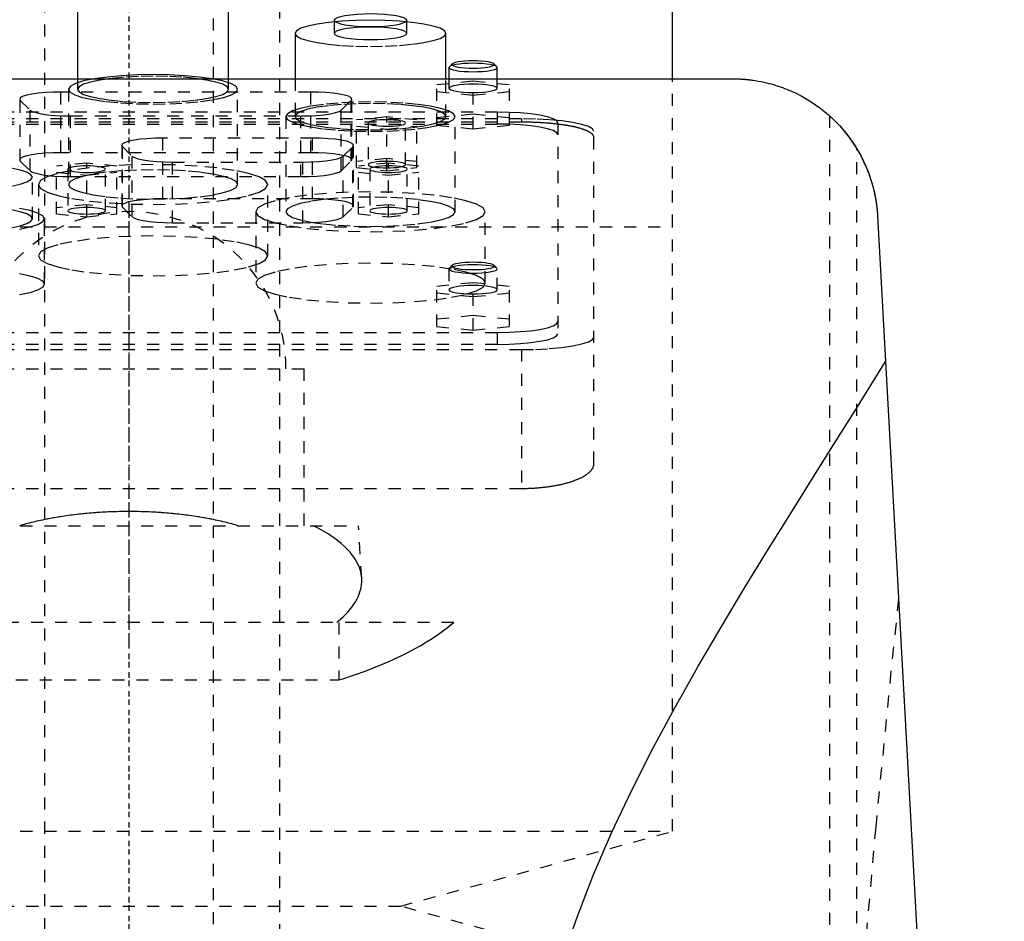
# Model space of a CAD drawing. Extents: x -120 to 120, y -1 to 900.
# Tile 7 of 8: x -9 to 72, y 702 to 776. Entities that reach past the tile are written whole.
import ezdxf

# ---------------------------------------------------------------- set-up
doc = ezdxf.new("R2010")
doc.units = 0
doc.linetypes.add('CENTER', pattern=[1.5, 0.45, -0.5, 0.05, -0.5])
doc.linetypes.add('DASHED', pattern=[2, 1, -1])
for name, color, linetype in [('AM_0', 7, 'CONTINUOUS'), ('AM_3', 7, 'DASHED'), ('AM_7', 7, 'CENTER')]:
    doc.layers.add(name, color=color, linetype=linetype)

msp = doc.modelspace()

# ---------------------------------------------------------------- linework, layer by layer
at = {"layer": 'AM_0', "color": 7, "linetype": 'CONTINUOUS'}
for p, q in [((45, 771.5), (45, 809.3)), ((-4.25, 777.519), (-4.25, 771.5)), ((8.25, 771.5), (8.25, 777.519)), ((17, 776.345), (17, 776.214)), ((23, 776.214), (23, 776.345)), ((13.75, 775.262), (13.75, 771.5)), ((26.25, 771.5), (26.25, 775.262)), ((26.531, 772.493), (26.5, 772.432)), ((26.5, 772.432), (26.5, 771.5)), ((26.777, 772.732), (26.531, 772.493)), ((30.469, 772.493), (30.223, 772.732)), ((30.5, 771.5), (30.5, 772.432)), ((-50, 771.5), (50, 771.5)), ((61.982, 760.16), (72.484, 569.6))]:
    msp.add_line(p, q, dxfattribs=at)
for points in [[(26.25, 775.262), (26.13, 775.474), (25.774, 775.677), (25.197, 775.865), (24.419, 776.03), (23.472, 776.165), (22.392, 776.265), (21.219, 776.327), (20, 776.347), (18.781, 776.327), (17.608, 776.265), (16.528, 776.165), (15.581, 776.03), (14.803, 775.865), (14.226, 775.677), (13.87, 775.474), (13.75, 775.262)], [(23, 776.345), (22.942, 776.447), (22.772, 776.545), (22.494, 776.635), (22.121, 776.714), (21.667, 776.779), (21.148, 776.827), (20.585, 776.856), (20, 776.866), (19.415, 776.856), (18.852, 776.827), (18.333, 776.779), (17.879, 776.714), (17.506, 776.635), (17.228, 776.545), (17.058, 776.447), (17, 776.345)], [(28.5, 772.982), (28.154, 772.976), (27.821, 772.959), (27.516, 772.93), (27.249, 772.891), (27.032, 772.844), (26.872, 772.79), (26.777, 772.732)], [(30.223, 772.732), (30.128, 772.79), (29.968, 772.844), (29.751, 772.891), (29.484, 772.93), (29.179, 772.959), (28.846, 772.976), (28.5, 772.982)], [(30.5, 772.432), (30.461, 772.5), (30.346, 772.566), (30.159, 772.626), (29.907, 772.679), (29.601, 772.722), (29.251, 772.754), (28.873, 772.773), (28.48, 772.779), (28.087, 772.772), (27.711, 772.751), (27.366, 772.718), (27.064, 772.674), (26.819, 772.62), (26.639, 772.559), (26.531, 772.493)], [(6.865, 771.5), (5.814, 771.645), (4.624, 771.752), (3.336, 771.819), (2, 771.841), (0.664, 771.819), (-0.624, 771.752), (-1.814, 771.645), (-2.865, 771.5)]]:
    msp.add_lwpolyline(points, dxfattribs=at)
for points in [[(50, 771.5, 0), (50.025, 771.5, 0), (50.075, 771.5, 0), (50.125, 771.499, 0), (50.15, 771.499, 0), (50.175, 771.499, 0), (50.225, 771.498, 0), (50.275, 771.497, 0), (50.324, 771.496, 0), (50.374, 771.494, 0), (50.424, 771.493, 0), (50.449, 771.492, 0), (50.473, 771.491, 0), (50.523, 771.489, 0), (50.572, 771.486, 0), (50.622, 771.484, 0), (50.671, 771.481, 0), (50.72, 771.478, 0), (50.744, 771.477, 0), (50.769, 771.475, 0), (50.817, 771.472, 0), (50.866, 771.469, 0), (50.89, 771.467, 0), (50.914, 771.465, 0), (50.962, 771.461, 0), (51.01, 771.457, 0), (51.034, 771.455, 0), (51.058, 771.453, 0), (51.106, 771.449, 0), (51.153, 771.444, 0), (51.2, 771.44, 0), (51.247, 771.435, 0), (51.293, 771.43, 0), (51.317, 771.428, 0), (51.34, 771.425, 0), (51.386, 771.42, 0), (51.432, 771.414, 0), (51.478, 771.409, 0), (51.523, 771.403, 0), (51.568, 771.397, 0), (51.59, 771.394, 0), (51.613, 771.391, 0), (51.657, 771.385, 0), (51.701, 771.379, 0), (51.854, 771.356, 0), (52.106, 771.314, 0), (52.346, 771.268, 0), (52.462, 771.245, 0), (52.573, 771.221, 0), (52.786, 771.172, 0), (52.99, 771.122, 0), (53.189, 771.069, 0), (53.383, 771.013, 0), (53.573, 770.956, 0), (53.666, 770.926, 0), (53.759, 770.896, 0), (53.942, 770.834, 0), (54.121, 770.77, 0), (54.209, 770.738, 0), (54.296, 770.705, 0), (54.469, 770.637, 0), (54.638, 770.568, 0), (54.721, 770.532, 0), (54.804, 770.497, 0), (54.967, 770.424, 0), (55.127, 770.35, 0), (55.663, 770.08, 0), (56.494, 769.591, 0), (57.217, 769.087, 0), (57.89, 768.541, 0), (58.525, 767.945, 0), (58.827, 767.629, 0), (59.119, 767.3, 0), (59.669, 766.607, 0), (60.172, 765.867, 0), (60.622, 765.083, 0), (61.016, 764.258, 0), (61.35, 763.396, 0), (61.493, 762.953, 0), (61.618, 762.502, 0), (61.818, 761.58, 0), (61.946, 760.638, 0), (61.982, 760.16, 0)], [(58, 768.444, 0), (58.002, 768.442, 0), (58.019, 768.427, 0), (58.053, 768.397, 0), (58.077, 768.375, 0), (58.105, 768.349, 0), (58.175, 768.284, 0), (58.263, 768.202, 0), (58.366, 768.103, 0), (58.485, 767.986, 0), (58.617, 767.852, 0), (58.687, 767.779, 0), (58.759, 767.702, 0), (58.91, 767.538, 0), (59.067, 767.36, 0), (59.237, 767.16, 0), (59.419, 766.935, 0), (59.609, 766.688, 0), (59.706, 766.557, 0), (59.802, 766.422, 0), (59.993, 766.143, 0), (60.178, 765.857, 0), (60.267, 765.713, 0)], [(60.267, 765.713, 0), (60.35, 765.572, 0), (60.511, 765.289, 0), (60.665, 765.001, 0), (60.738, 764.856, 0), (60.81, 764.709, 0), (60.948, 764.414, 0), (61.077, 764.115, 0), (61.199, 763.812, 0), (61.312, 763.506, 0), (61.416, 763.197, 0), (61.465, 763.042, 0), (61.512, 762.886, 0), (61.6, 762.572, 0), (61.679, 762.255, 0), (61.75, 761.937, 0), (61.812, 761.617, 0), (61.865, 761.295, 0), (61.888, 761.134, 0), (61.909, 760.972, 0), (61.945, 760.648, 0), (61.972, 760.323, 0), (61.982, 760.16, 0)], [(36.41, 700.014, 0), (37.036, 701.859, 0), (38.423, 705.5, 0), (39.965, 709.079, 0), (41.63, 712.599, 0), (43.392, 716.06, 0), (45.227, 719.464, 0), (46.165, 721.143, 0), (47.112, 722.808, 0), (49.027, 726.088, 0), (50.953, 729.298, 0), (52.872, 732.435, 0), (54.769, 735.491, 0), (56.627, 738.461, 0), (57.538, 739.912, 0), (58.435, 741.339, 0), (60.178, 744.119, 0), (61.845, 746.794, 0), (62.647, 748.09, 0)]]:
    msp.add_polyline3d(points, dxfattribs=at)
at = {"layer": 'AM_3', "color": 6, "linetype": 'DASHED'}
for p, q in [((-7, 874), (-7, 355.5)), ((7, 355.5), (7, 874)), ((12.5, 396.5), (12.5, 858.5)), ((17, 776.214), (17, 775.262)), ((23, 775.262), (23, 776.214)), ((-4.25, 771.5), (-4.25, 770.625)), ((8.25, 770.625), (8.25, 771.5)), ((13.75, 771.5), (13.75, 768.369)), ((25.5, 771.019), (28.5, 771.32)), ((26.25, 768.369), (26.25, 771.5)), ((26.5, 771.5), (26.5, 770.709)), ((28.5, 771.32), (31.5, 771.019)), ((28.5, 767.359), (28.5, 771.32)), ((30.5, 770.709), (30.5, 771.5)), ((45, 759.25), (45, 771.5)), ((-5, 770.625), (-5, 762.747)), ((9, 762.747), (9, 770.625)), ((25.5, 767.66), (25.5, 771.019)), ((31.5, 767.66), (31.5, 771.019)), ((-8.996, 764.689), (-8.996, 769.711)), ((-8.996, 769.711), (-8.185, 768.912)), ((-5.648, 765.382), (-5.648, 770.404)), ((15.048, 770.404), (-5.648, 770.404)), ((15.048, 765.382), (15.048, 770.404)), ((17.585, 768.912), (18.396, 769.711)), ((18.396, 764.689), (18.396, 769.711)), ((18.448, 764.791), (18.448, 769.814)), ((28.5, 770.117), (25.5, 770.417)), ((31.5, 770.417), (28.5, 770.117)), ((-8.185, 763.89), (-8.185, 768.912)), ((17.585, 763.89), (17.585, 768.912)), ((32.5, 768.182), (-32.5, 768.182)), ((30.5, 768.733), (-30.5, 768.733)), ((-4.837, 768.425), (14.237, 768.425)), ((-4.837, 763.402), (-4.837, 768.425)), ((13, 768.369), (13, 760.49)), ((14.237, 763.402), (14.237, 768.425)), ((21.35, 768.34), (18.85, 768.089)), ((18.85, 764.141), (18.85, 768.089)), ((21.35, 763.891), (21.35, 768.34)), ((23.85, 768.089), (21.35, 768.34)), ((23.85, 764.141), (23.85, 768.089)), ((28.5, 768.563), (25.5, 768.262)), ((27, 760.49), (27, 768.369)), ((31.5, 768.262), (28.5, 768.563)), ((30.5, 768.733), (30.5, 767.748)), ((32.5, 768.182), (32.5, 767.91)), ((58, 768.444), (58, 569.6)), ((32.5, 767.91), (-32.5, 767.91)), ((-30.5, 767.748), (30.5, 767.748)), ((18.85, 767.588), (21.35, 767.337)), ((19.8, 767.839), (19.8, 764.392)), ((21.35, 767.337), (23.85, 767.588)), ((22.9, 764.392), (22.9, 767.839)), ((25.5, 767.66), (28.5, 767.359)), ((28.5, 767.359), (31.5, 767.66)), ((35.5, 767.865), (35.5, 750.383)), ((2.802, 761.561), (2.802, 766.584)), ((15.198, 766.584), (2.802, 766.584)), ((15.198, 761.561), (15.198, 766.584)), ((38.5, 739.634), (38.5, 767.14)), ((-0.598, 765.994), (-0.598, 760.971)), ((-0.546, 760.868), (-0.546, 765.891)), ((-0.546, 765.891), (0.265, 765.092)), ((17.735, 765.092), (18.546, 765.891)), ((18.546, 760.868), (18.546, 765.891)), ((18.598, 760.971), (18.598, 765.994)), ((60.267, 569.6), (60.267, 765.713)), ((15.048, 765.382), (-5.648, 765.382)), ((0.265, 760.07), (0.265, 765.092)), ((17.735, 760.07), (17.735, 765.092)), ((21.35, 764.893), (18.85, 764.642)), ((23.85, 764.642), (21.35, 764.893)), ((-8.996, 764.689), (-8.185, 763.89)), ((-3.5, 764.52), (-6, 764.269)), ((-6, 760.321), (-6, 764.269)), ((-5.05, 764.018), (-5.05, 760.572)), ((-3.5, 760.07), (-3.5, 764.52)), ((-1, 764.269), (-3.5, 764.52)), ((-1.95, 760.572), (-1.95, 764.018)), ((-1, 760.321), (-1, 764.269)), ((3.613, 764.604), (14.387, 764.604)), ((3.613, 759.582), (3.613, 764.604)), ((14.387, 759.582), (14.387, 764.604)), ((17.585, 763.89), (18.396, 764.689)), ((18.85, 764.141), (21.35, 763.891)), ((21.5, 764.52), (19, 764.269)), ((19, 760.321), (19, 764.269)), ((19.95, 764.018), (19.95, 760.572)), ((21.35, 763.891), (23.85, 764.141)), ((21.5, 760.07), (21.5, 764.52)), ((24, 764.269), (21.5, 764.52)), ((23.05, 760.572), (23.05, 764.018)), ((24, 760.321), (24, 764.269)), ((-8, 759.91), (-8, 763.357)), ((-6, 763.768), (-3.5, 763.517)), ((-4.837, 763.402), (14.237, 763.402)), ((-3.5, 763.517), (-1, 763.768)), ((19, 763.768), (21.5, 763.517)), ((21.5, 763.517), (24, 763.768)), ((-7.5, 762.747), (-7.5, 756.838)), ((11.5, 756.838), (11.5, 762.747)), ((15.198, 761.561), (2.802, 761.561)), ((-3.5, 761.073), (-6, 760.822)), ((-1, 760.822), (-3.5, 761.073)), ((-0.546, 760.868), (0.265, 760.07)), ((17.735, 760.07), (18.546, 760.868)), ((21.5, 761.073), (19, 760.822)), ((24, 760.822), (21.5, 761.073)), ((-7, 754.494), (-7, 759.91)), ((-6, 760.321), (-3.5, 760.07)), ((-3.5, 760.07), (-1, 760.321)), ((10.5, 760.49), (10.5, 754.581)), ((19, 760.321), (21.5, 760.07)), ((21.5, 760.07), (24, 760.321)), ((29.5, 754.581), (29.5, 760.49)), ((-45, 759.25), (45, 759.25)), ((-45, 759.25), (0, 759.25)), ((3.613, 759.582), (14.387, 759.582)), ((45, 709.2), (45, 759.25)), ((26.531, 755.817), (26.506, 755.783)), ((26.777, 756.056), (26.531, 755.817)), ((30.469, 755.817), (30.223, 756.056)), ((26.5, 755.756), (26.5, 754.032)), ((30.5, 754.032), (30.5, 755.756)), ((25.5, 754.342), (28.5, 754.643)), ((25.5, 750.99), (25.5, 754.342)), ((28.5, 754.643), (31.5, 754.342)), ((28.5, 750.689), (28.5, 754.643)), ((31.5, 750.99), (31.5, 754.342)), ((28.5, 753.44), (25.5, 753.741)), ((31.5, 753.741), (28.5, 753.44)), ((28.5, 751.892), (25.5, 751.591)), ((31.5, 751.591), (28.5, 751.892)), ((25.5, 750.99), (28.5, 750.689)), ((28.5, 750.689), (31.5, 750.99)), ((-30.5, 750.5), (30.5, 750.5)), ((30.5, 750.5), (30.5, 749.515)), ((30.5, 749.515), (-30.5, 749.515)), ((-32.5, 749.081), (32.5, 749.081)), ((32.5, 749.081), (32.5, 737.586)), ((-14.5, 747.5), (14.5, 747.5)), ((14.5, 734.5), (14.5, 747.5)), ((-32.5, 737.586), (32.5, 737.586)), ((-19, 734.5), (19, 734.5)), ((19.272, 730.154), (19, 734.5)), ((26.891, 726.5), (-26.891, 726.5)), ((17.375, 726.5), (17.375, 721.733)), ((-17.375, 721.733), (17.375, 721.733)), ((-45, 709.2), (45, 709.2)), ((22.5, 703), (45, 709.2)), ((-22.5, 703), (22.5, 703)), ((45, 696.8), (22.5, 703))]:
    msp.add_line(p, q, dxfattribs=at)
for points in [[(17, 776.345), (17.058, 776.244), (17.228, 776.146), (17.506, 776.056), (17.879, 775.977), (18.333, 775.912), (18.852, 775.864), (19.415, 775.835), (20, 775.825), (20.585, 775.835), (21.148, 775.864), (21.667, 775.912), (22.121, 775.977), (22.494, 776.056), (22.772, 776.146), (22.942, 776.244), (23, 776.345)], [(13.75, 775.262), (13.87, 775.05), (14.226, 774.847), (14.803, 774.659), (15.581, 774.495), (16.528, 774.36), (17.608, 774.259), (18.781, 774.198), (20, 774.177), (21.219, 774.198), (22.392, 774.259), (23.472, 774.36), (24.419, 774.495), (25.197, 774.659), (25.774, 774.847), (26.13, 775.05), (26.25, 775.262)], [(26.5, 772.432), (26.538, 772.364), (26.652, 772.299), (26.837, 772.239), (27.086, 772.187), (27.389, 772.143), (27.735, 772.111), (28.11, 772.092), (28.5, 772.085), (28.89, 772.092), (29.265, 772.111), (29.611, 772.143), (29.914, 772.187), (30.163, 772.239), (30.348, 772.299), (30.462, 772.364), (30.5, 772.432)], [(26.777, 772.732), (26.75, 772.673), (26.789, 772.615), (26.892, 772.559), (27.055, 772.507), (27.273, 772.462), (27.537, 772.425), (27.837, 772.397), (28.162, 772.38), (28.5, 772.375), (28.838, 772.38), (29.163, 772.397), (29.463, 772.425), (29.727, 772.462), (29.945, 772.507), (30.108, 772.559), (30.211, 772.615), (30.25, 772.673), (30.223, 772.732)], [(-2.865, 771.5), (-3.759, 771.316), (-4.429, 771.107), (-4.848, 770.878), (-5, 770.639), (-4.879, 770.4), (-4.49, 770.17), (-3.848, 769.957), (-2.978, 769.771), (-1.914, 769.618), (-0.697, 769.504), (0.625, 769.434), (2, 769.41), (3.375, 769.434), (4.697, 769.504), (5.914, 769.618), (6.978, 769.771), (7.848, 769.957), (8.49, 770.17), (8.879, 770.4), (9, 770.639), (8.848, 770.878), (8.429, 771.107), (7.759, 771.316), (6.865, 771.5)], [(28.5, 771.056), (28.11, 771.049), (27.735, 771.03), (27.389, 770.998), (27.086, 770.954), (26.837, 770.902), (26.652, 770.842), (26.538, 770.777), (26.5, 770.709), (26.538, 770.641), (26.652, 770.576), (26.837, 770.516), (27.086, 770.463), (27.389, 770.42), (27.735, 770.388), (28.11, 770.368), (28.5, 770.362), (28.89, 770.368), (29.265, 770.388), (29.611, 770.42), (29.914, 770.463), (30.163, 770.516), (30.348, 770.576), (30.462, 770.641), (30.5, 770.709)], [(30.5, 770.709), (30.462, 770.777), (30.348, 770.842), (30.163, 770.902), (29.914, 770.954), (29.611, 770.998), (29.265, 771.03), (28.89, 771.049), (28.5, 771.056)], [(-5.648, 770.404), (-6.303, 770.393), (-6.934, 770.36), (-7.516, 770.307), (-8.029, 770.235), (-8.452, 770.148), (-8.77, 770.048), (-8.971, 769.939), (-9.047, 769.825), (-8.996, 769.711)], [(18.396, 769.711), (18.447, 769.825), (18.371, 769.939), (18.17, 770.048), (17.852, 770.148), (17.429, 770.235), (16.916, 770.307), (16.334, 770.36), (15.703, 770.393), (15.048, 770.404)], [(-8.185, 768.912), (-8.002, 768.799), (-7.693, 768.695), (-7.271, 768.603), (-6.752, 768.527), (-6.158, 768.471), (-5.511, 768.436), (-4.837, 768.425)], [(14.237, 768.425), (14.911, 768.436), (15.558, 768.471), (16.152, 768.527), (16.671, 768.603), (17.093, 768.695), (17.402, 768.799), (17.585, 768.912)], [(19.889, 767.749), (20.019, 767.701), (20.201, 767.658), (20.429, 767.622), (20.692, 767.595), (20.981, 767.577), (21.285, 767.57), (21.591, 767.573), (21.887, 767.586), (22.163, 767.61), (22.407, 767.642), (22.609, 767.682), (22.763, 767.728), (22.861, 767.778), (22.899, 767.831), (22.878, 767.884), (22.796, 767.936), (22.658, 767.983), (22.469, 768.025), (22.236, 768.06), (21.968, 768.086), (21.676, 768.102), (21.372, 768.108), (21.066, 768.103), (20.772, 768.088), (20.5, 768.064), (20.262, 768.03), (20.066, 767.989), (19.92, 767.943), (19.83, 767.892), (19.8, 767.839)], [(35.5, 767.865), (35.404, 768.034), (35.119, 768.197), (34.657, 768.347), (34.036, 768.479), (33.278, 768.587), (32.413, 768.667), (31.475, 768.716), (30.5, 768.733)], [(38.5, 767.14), (38.385, 767.344), (38.043, 767.539), (37.489, 767.719), (36.743, 767.877), (35.833, 768.007), (34.796, 768.103), (33.671, 768.162), (32.5, 768.182)], [(19.8, 767.839), (19.822, 767.793), (19.889, 767.749)], [(35.5, 766.88), (35.404, 767.049), (35.119, 767.212), (34.657, 767.362), (34.036, 767.494), (33.278, 767.602), (32.413, 767.682), (31.475, 767.732), (30.5, 767.748)], [(2.802, 766.584), (2.147, 766.573), (1.516, 766.54), (0.934, 766.487), (0.421, 766.415), (-0.002, 766.327), (-0.32, 766.227), (-0.521, 766.118), (-0.597, 766.005), (-0.546, 765.891)], [(18.546, 765.891), (18.597, 766.005), (18.521, 766.118), (18.32, 766.227), (18.002, 766.327), (17.579, 766.415), (17.066, 766.487), (16.484, 766.54), (15.853, 766.573), (15.198, 766.584)], [(-5.648, 765.382), (-6.303, 765.371), (-6.934, 765.338), (-7.516, 765.285), (-8.029, 765.213), (-8.452, 765.125), (-8.77, 765.025), (-8.971, 764.916), (-9.047, 764.803), (-8.996, 764.689)], [(0.265, 765.092), (0.448, 764.979), (0.757, 764.874), (1.179, 764.782), (1.698, 764.707), (2.292, 764.651), (2.939, 764.616), (3.613, 764.604)], [(14.387, 764.604), (15.061, 764.616), (15.708, 764.651), (16.302, 764.707), (16.821, 764.782), (17.243, 764.874), (17.552, 764.979), (17.735, 765.092)], [(18.396, 764.689), (18.447, 764.803), (18.371, 764.916), (18.17, 765.025), (17.852, 765.125), (17.429, 765.213), (16.916, 765.285), (16.334, 765.338), (15.703, 765.371), (15.048, 765.382)], [(-9.757, 762.62), (-9.011, 762.778), (-8.457, 762.958), (-8.115, 763.154), (-8, 763.357), (-8.115, 763.56), (-8.457, 763.756), (-9.011, 763.936), (-9.757, 764.094)], [(-8.185, 763.89), (-8.002, 763.777), (-7.693, 763.672), (-7.271, 763.58), (-6.752, 763.505), (-6.158, 763.448), (-5.511, 763.414), (-4.837, 763.402)], [(14.237, 763.402), (14.911, 763.414), (15.558, 763.448), (16.152, 763.505), (16.671, 763.58), (17.093, 763.672), (17.402, 763.777), (17.585, 763.89)], [(2.802, 761.561), (2.147, 761.55), (1.516, 761.518), (0.934, 761.464), (0.421, 761.392), (-0.002, 761.305), (-0.32, 761.205), (-0.521, 761.096), (-0.597, 760.982), (-0.546, 760.868)], [(18.546, 760.868), (18.597, 760.982), (18.521, 761.096), (18.32, 761.205), (18.002, 761.305), (17.579, 761.392), (17.066, 761.464), (16.484, 761.518), (15.853, 761.55), (15.198, 761.561)], [(-9.05, 759.051), (-8.18, 759.235), (-7.533, 759.445), (-7.135, 759.673), (-7, 759.91), (-7.135, 760.147), (-7.533, 760.375), (-8.18, 760.586), (-9.05, 760.77)], [(-9.757, 759.173), (-9.011, 759.331), (-8.457, 759.511), (-8.115, 759.707), (-8, 759.91), (-8.115, 760.113), (-8.457, 760.309), (-9.011, 760.489), (-9.757, 760.647)], [(0.265, 760.07), (0.448, 759.957), (0.757, 759.852), (1.179, 759.76), (1.698, 759.684), (2.292, 759.628), (2.939, 759.594), (3.613, 759.582)], [(14.387, 759.582), (15.061, 759.594), (15.708, 759.628), (16.302, 759.684), (16.821, 759.76), (17.243, 759.852), (17.552, 759.957), (17.735, 760.07)], [(30.5, 755.756), (30.461, 755.824), (30.346, 755.889), (30.159, 755.95), (29.907, 756.003), (29.601, 756.046), (29.251, 756.078), (28.873, 756.097), (28.48, 756.103), (28.087, 756.096), (27.711, 756.075), (27.366, 756.042), (27.064, 755.998), (26.819, 755.944), (26.639, 755.883), (26.531, 755.817)], [(-9.05, 753.634), (-8.18, 753.819), (-7.533, 754.029), (-7.135, 754.257), (-7, 754.494), (-7.135, 754.731), (-7.533, 754.959), (-8.18, 755.169), (-9.05, 755.353)], [(26.506, 755.783), (26.515, 755.713), (26.605, 755.645), (26.771, 755.581), (27.006, 755.525), (27.302, 755.478), (27.646, 755.442), (28.025, 755.418), (28.423, 755.409), (28.824, 755.413), (29.211, 755.431), (29.571, 755.462), (29.887, 755.505), (30.147, 755.559), (30.34, 755.62), (30.46, 755.686), (30.5, 755.756)], [(28.5, 754.38), (28.11, 754.373), (27.735, 754.353), (27.389, 754.321), (27.086, 754.278), (26.837, 754.225), (26.652, 754.165), (26.538, 754.1), (26.5, 754.032), (26.538, 753.965), (26.652, 753.899), (26.837, 753.839), (27.086, 753.787), (27.389, 753.744), (27.735, 753.711), (28.11, 753.692), (28.5, 753.685), (28.89, 753.692), (29.265, 753.711), (29.611, 753.744), (29.914, 753.787), (30.163, 753.839), (30.348, 753.899), (30.462, 753.965), (30.5, 754.032)], [(30.5, 754.032), (30.462, 754.1), (30.348, 754.165), (30.163, 754.225), (29.914, 754.278), (29.611, 754.321), (29.265, 754.353), (28.89, 754.373), (28.5, 754.38)], [(30.5, 750.5), (31.475, 750.517), (32.413, 750.566), (33.278, 750.646), (34.036, 750.754), (34.657, 750.886), (35.119, 751.036), (35.404, 751.199), (35.5, 751.368)], [(30.5, 749.515), (31.475, 749.532), (32.413, 749.581), (33.278, 749.662), (34.036, 749.769), (34.657, 749.901), (35.119, 750.051), (35.404, 750.214), (35.5, 750.383)], [(32.5, 749.081), (33.671, 749.101), (34.796, 749.16), (35.833, 749.257), (36.743, 749.386), (37.489, 749.544), (38.043, 749.724), (38.385, 749.92), (38.5, 750.123)]]:
    msp.add_lwpolyline(points, dxfattribs=at)
for points in [[(17, 775.262), (17.058, 775.161), (17.228, 775.063), (17.506, 774.973), (17.879, 774.894), (18.333, 774.829), (18.852, 774.781), (19.415, 774.751), (20, 774.741), (20.585, 774.751), (21.148, 774.781), (21.667, 774.829), (22.121, 774.894), (22.494, 774.973), (22.772, 775.063), (22.942, 775.161), (23, 775.262), (22.942, 775.364), (22.772, 775.462), (22.494, 775.552), (22.121, 775.631), (21.667, 775.695), (21.148, 775.743), (20.585, 775.773), (20, 775.783), (19.415, 775.773), (18.852, 775.743), (18.333, 775.695), (17.879, 775.631), (17.506, 775.552), (17.228, 775.462), (17.058, 775.364)], [(-4.25, 770.625), (-4.13, 770.414), (-3.774, 770.21), (-3.197, 770.023), (-2.419, 769.858), (-1.472, 769.723), (-0.392, 769.623), (0.781, 769.561), (2, 769.54), (3.219, 769.561), (4.392, 769.623), (5.472, 769.723), (6.419, 769.858), (7.197, 770.023), (7.774, 770.21), (8.13, 770.414), (8.25, 770.625), (8.13, 770.837), (7.774, 771.041), (7.197, 771.228), (6.419, 771.393), (5.472, 771.528), (4.392, 771.628), (3.219, 771.69), (2, 771.711), (0.781, 771.69), (-0.392, 771.628), (-1.472, 771.528), (-2.419, 771.393), (-3.197, 771.228), (-3.774, 771.041), (-4.13, 770.837)], [(13, 768.369), (13.135, 768.131), (13.533, 767.903), (14.18, 767.693), (15.05, 767.509), (16.111, 767.358), (17.321, 767.245), (18.634, 767.176), (20, 767.153), (21.366, 767.176), (22.679, 767.245), (23.889, 767.358), (24.95, 767.509), (25.82, 767.693), (26.467, 767.903), (26.865, 768.131), (27, 768.369), (26.865, 768.606), (26.467, 768.834), (25.82, 769.044), (24.95, 769.228), (23.889, 769.379), (22.679, 769.492), (21.366, 769.561), (20, 769.584), (18.634, 769.561), (17.321, 769.492), (16.111, 769.379), (15.05, 769.228), (14.18, 769.044), (13.533, 768.834), (13.135, 768.606)], [(13.75, 768.369), (13.87, 768.157), (14.226, 767.953), (14.803, 767.766), (15.581, 767.601), (16.528, 767.466), (17.608, 767.366), (18.781, 767.304), (20, 767.283), (21.219, 767.304), (22.392, 767.366), (23.472, 767.466), (24.419, 767.601), (25.197, 767.766), (25.774, 767.953), (26.13, 768.157), (26.25, 768.369), (26.13, 768.58), (25.774, 768.784), (25.197, 768.971), (24.419, 769.136), (23.472, 769.271), (22.392, 769.371), (21.219, 769.433), (20, 769.454), (18.781, 769.433), (17.608, 769.371), (16.528, 769.271), (15.581, 769.136), (14.803, 768.971), (14.226, 768.784), (13.87, 768.58)], [(-7.5, 762.747), (-7.317, 762.425), (-6.777, 762.116), (-5.899, 761.831), (-4.718, 761.581), (-3.278, 761.375), (-1.635, 761.223), (0.147, 761.129), (2, 761.097), (3.853, 761.129), (5.635, 761.223), (7.278, 761.375), (8.718, 761.581), (9.899, 761.831), (10.777, 762.116), (11.317, 762.425), (11.5, 762.747), (11.317, 763.069), (10.777, 763.378), (9.899, 763.664), (8.718, 763.914), (7.278, 764.119), (5.635, 764.271), (3.853, 764.365), (2, 764.397), (0.147, 764.365), (-1.635, 764.271), (-3.278, 764.119), (-4.718, 763.914), (-5.899, 763.664), (-6.777, 763.378), (-7.317, 763.069)], [(-1.95, 764.018), (-1.98, 764.071), (-2.068, 764.121), (-2.211, 764.168), (-2.404, 764.209), (-2.639, 764.242), (-2.907, 764.267), (-3.198, 764.282), (-3.5, 764.288), (-3.802, 764.282), (-4.093, 764.267), (-4.361, 764.242), (-4.596, 764.209), (-4.789, 764.168), (-4.932, 764.121), (-5.02, 764.071), (-5.05, 764.018), (-5.02, 763.966), (-4.932, 763.915), (-4.789, 763.869), (-4.596, 763.828), (-4.361, 763.795), (-4.093, 763.77), (-3.802, 763.754), (-3.5, 763.749), (-3.198, 763.754), (-2.907, 763.77), (-2.639, 763.795), (-2.404, 763.828), (-2.211, 763.869), (-2.068, 763.915), (-1.98, 763.966)], [(-5, 762.747), (-4.865, 762.51), (-4.467, 762.282), (-3.82, 762.072), (-2.95, 761.888), (-1.889, 761.736), (-0.679, 761.624), (0.634, 761.555), (2, 761.531), (3.366, 761.555), (4.679, 761.624), (5.889, 761.736), (6.95, 761.888), (7.82, 762.072), (8.467, 762.282), (8.865, 762.51), (9, 762.747), (8.865, 762.984), (8.467, 763.212), (7.82, 763.422), (6.95, 763.607), (5.889, 763.758), (4.679, 763.87), (3.366, 763.939), (2, 763.963), (0.634, 763.939), (-0.679, 763.87), (-1.889, 763.758), (-2.95, 763.607), (-3.82, 763.422), (-4.467, 763.212), (-4.865, 762.984)], [(22.9, 764.392), (22.87, 764.444), (22.782, 764.495), (22.639, 764.541), (22.446, 764.582), (22.211, 764.616), (21.943, 764.641), (21.652, 764.656), (21.35, 764.661), (21.048, 764.656), (20.757, 764.641), (20.489, 764.616), (20.254, 764.582), (20.061, 764.541), (19.918, 764.495), (19.83, 764.444), (19.8, 764.392), (19.83, 764.339), (19.918, 764.289), (20.061, 764.242), (20.254, 764.202), (20.489, 764.168), (20.757, 764.143), (21.048, 764.128), (21.35, 764.123), (21.652, 764.128), (21.943, 764.143), (22.211, 764.168), (22.446, 764.202), (22.639, 764.242), (22.782, 764.289), (22.87, 764.339)], [(23.05, 764.018), (23.02, 764.071), (22.932, 764.121), (22.789, 764.168), (22.596, 764.209), (22.361, 764.242), (22.093, 764.267), (21.802, 764.282), (21.5, 764.288), (21.198, 764.282), (20.907, 764.267), (20.639, 764.242), (20.404, 764.209), (20.211, 764.168), (20.068, 764.121), (19.98, 764.071), (19.95, 764.018), (19.98, 763.966), (20.068, 763.915), (20.211, 763.869), (20.404, 763.828), (20.639, 763.795), (20.907, 763.77), (21.198, 763.754), (21.5, 763.749), (21.802, 763.754), (22.093, 763.77), (22.361, 763.795), (22.596, 763.828), (22.789, 763.869), (22.932, 763.915), (23.02, 763.966)], [(10.5, 760.49), (10.683, 760.168), (11.223, 759.859), (12.101, 759.574), (13.282, 759.324), (14.722, 759.118), (16.365, 758.966), (18.147, 758.872), (20, 758.84), (21.853, 758.872), (23.635, 758.966), (25.278, 759.118), (26.718, 759.324), (27.899, 759.574), (28.777, 759.859), (29.317, 760.168), (29.5, 760.49), (29.317, 760.812), (28.777, 761.121), (27.899, 761.407), (26.718, 761.657), (25.278, 761.862), (23.635, 762.014), (21.853, 762.108), (20, 762.14), (18.147, 762.108), (16.365, 762.014), (14.722, 761.862), (13.282, 761.657), (12.101, 761.407), (11.223, 761.121), (10.683, 760.812)], [(13, 760.49), (13.135, 760.253), (13.533, 760.025), (14.18, 759.815), (15.05, 759.631), (16.111, 759.479), (17.321, 759.367), (18.634, 759.298), (20, 759.275), (21.366, 759.298), (22.679, 759.367), (23.889, 759.479), (24.95, 759.631), (25.82, 759.815), (26.467, 760.025), (26.865, 760.253), (27, 760.49), (26.865, 760.727), (26.467, 760.955), (25.82, 761.165), (24.95, 761.35), (23.889, 761.501), (22.679, 761.613), (21.366, 761.682), (20, 761.706), (18.634, 761.682), (17.321, 761.613), (16.111, 761.501), (15.05, 761.35), (14.18, 761.165), (13.533, 760.955), (13.135, 760.727)], [(-1.95, 760.572), (-1.98, 760.624), (-2.068, 760.675), (-2.211, 760.721), (-2.404, 760.762), (-2.639, 760.795), (-2.907, 760.82), (-3.198, 760.836), (-3.5, 760.841), (-3.802, 760.836), (-4.093, 760.82), (-4.361, 760.795), (-4.596, 760.762), (-4.789, 760.721), (-4.932, 760.675), (-5.02, 760.624), (-5.05, 760.572), (-5.02, 760.519), (-4.932, 760.469), (-4.789, 760.422), (-4.596, 760.381), (-4.361, 760.348), (-4.093, 760.323), (-3.802, 760.308), (-3.5, 760.302), (-3.198, 760.308), (-2.907, 760.323), (-2.639, 760.348), (-2.404, 760.381), (-2.211, 760.422), (-2.068, 760.469), (-1.98, 760.519)], [(23.05, 760.572), (23.02, 760.624), (22.932, 760.675), (22.789, 760.721), (22.596, 760.762), (22.361, 760.795), (22.093, 760.82), (21.802, 760.836), (21.5, 760.841), (21.198, 760.836), (20.907, 760.82), (20.639, 760.795), (20.404, 760.762), (20.211, 760.721), (20.068, 760.675), (19.98, 760.624), (19.95, 760.572), (19.98, 760.519), (20.068, 760.469), (20.211, 760.422), (20.404, 760.381), (20.639, 760.348), (20.907, 760.323), (21.198, 760.308), (21.5, 760.302), (21.802, 760.308), (22.093, 760.323), (22.361, 760.348), (22.596, 760.381), (22.789, 760.422), (22.932, 760.469), (23.02, 760.519)], [(-7.5, 756.838), (-7.317, 756.516), (-6.777, 756.207), (-5.899, 755.922), (-4.718, 755.672), (-3.278, 755.466), (-1.635, 755.314), (0.147, 755.22), (2, 755.188), (3.853, 755.22), (5.635, 755.314), (7.278, 755.466), (8.718, 755.672), (9.899, 755.922), (10.777, 756.207), (11.317, 756.516), (11.5, 756.838), (11.317, 757.16), (10.777, 757.469), (9.899, 757.755), (8.718, 758.005), (7.278, 758.21), (5.635, 758.362), (3.853, 758.456), (2, 758.488), (0.147, 758.456), (-1.635, 758.362), (-3.278, 758.21), (-4.718, 758.005), (-5.899, 757.755), (-6.777, 757.469), (-7.317, 757.16)], [(10.5, 754.581), (10.683, 754.259), (11.223, 753.949), (12.101, 753.664), (13.282, 753.414), (14.722, 753.209), (16.365, 753.057), (18.147, 752.963), (20, 752.931), (21.853, 752.963), (23.635, 753.057), (25.278, 753.209), (26.718, 753.414), (27.899, 753.664), (28.777, 753.949), (29.317, 754.259), (29.5, 754.581), (29.317, 754.903), (28.777, 755.212), (27.899, 755.497), (26.718, 755.747), (25.278, 755.952), (23.635, 756.105), (21.853, 756.199), (20, 756.23), (18.147, 756.199), (16.365, 756.105), (14.722, 755.952), (13.282, 755.747), (12.101, 755.497), (11.223, 755.212), (10.683, 754.903)], [(30.25, 756.002), (30.216, 756.061), (30.117, 756.118), (29.955, 756.171), (29.737, 756.217), (29.472, 756.255), (29.17, 756.283), (28.841, 756.3), (28.5, 756.306), (28.159, 756.3), (27.83, 756.283), (27.528, 756.255), (27.263, 756.217), (27.045, 756.171), (26.883, 756.118), (26.784, 756.061), (26.75, 756.002), (26.784, 755.943), (26.883, 755.886), (27.045, 755.833), (27.263, 755.787), (27.528, 755.749), (27.83, 755.721), (28.159, 755.704), (28.5, 755.698), (28.841, 755.704), (29.17, 755.721), (29.472, 755.749), (29.737, 755.787), (29.955, 755.833), (30.117, 755.886), (30.216, 755.943)]]:
    msp.add_lwpolyline(points, close=True, dxfattribs=at)
for points in [[(38.5, 766.644, 0), (38.5, 766.653, 0), (38.499, 766.671, 0), (38.496, 766.689, 0), (38.495, 766.699, 0), (38.493, 766.708, 0), (38.488, 766.726, 0), (38.482, 766.744, 0), (38.475, 766.762, 0), (38.466, 766.781, 0), (38.456, 766.799, 0), (38.451, 766.808, 0), (38.445, 766.818, 0), (38.433, 766.836, 0), (38.419, 766.854, 0), (38.404, 766.873, 0), (38.388, 766.891, 0), (38.371, 766.909, 0), (38.361, 766.919, 0), (38.352, 766.928, 0), (38.332, 766.946, 0), (38.31, 766.964, 0), (38.299, 766.973, 0), (38.288, 766.982, 0), (38.264, 767, 0), (38.238, 767.018, 0), (38.225, 767.027, 0), (38.212, 767.036, 0), (38.184, 767.054, 0), (38.155, 767.072, 0), (38.125, 767.09, 0), (38.093, 767.107, 0), (38.06, 767.125, 0), (38.044, 767.134, 0), (38.026, 767.142, 0), (37.991, 767.16, 0), (37.955, 767.177, 0), (37.917, 767.194, 0), (37.878, 767.211, 0), (37.839, 767.227, 0), (37.818, 767.236, 0), (37.797, 767.244, 0), (37.755, 767.26, 0), (37.712, 767.277, 0), (37.668, 767.293, 0), (37.622, 767.309, 0), (37.576, 767.325, 0), (37.552, 767.332, 0), (37.528, 767.34, 0), (37.48, 767.356, 0), (37.43, 767.371, 0), (37.38, 767.386, 0), (37.329, 767.401, 0), (37.277, 767.415, 0), (37.25, 767.423, 0), (37.224, 767.43, 0), (37.17, 767.444, 0), (37.115, 767.458, 0), (37.06, 767.472, 0), (37.004, 767.485, 0), (36.947, 767.499, 0), (36.918, 767.505, 0), (36.89, 767.512, 0), (36.832, 767.525, 0), (36.773, 767.537, 0), (36.743, 767.544, 0), (36.714, 767.55, 0), (36.653, 767.562, 0), (36.592, 767.574, 0), (36.561, 767.58, 0), (36.529, 767.586, 0), (36.466, 767.598, 0), (36.401, 767.61, 0), (36.336, 767.621, 0), (36.269, 767.633, 0), (36.201, 767.644, 0), (36.167, 767.65, 0), (36.133, 767.655, 0), (36.063, 767.666, 0), (35.992, 767.677, 0), (35.921, 767.687, 0), (35.849, 767.697, 0), (35.775, 767.708, 0), (35.738, 767.713, 0), (35.701, 767.718, 0), (35.626, 767.727, 0), (35.551, 767.737, 0), (35.474, 767.746, 0), (35.397, 767.755, 0), (35.319, 767.764, 0), (35.28, 767.768, 0), (35.24, 767.772, 0), (35.161, 767.781, 0), (35.081, 767.789, 0), (35.001, 767.796, 0), (34.919, 767.804, 0), (34.838, 767.811, 0), (34.797, 767.815, 0), (34.756, 767.818, 0), (34.673, 767.825, 0), (34.59, 767.832, 0), (34.506, 767.838, 0), (34.422, 767.844, 0), (34.338, 767.85, 0), (34.296, 767.853, 0), (34.253, 767.855, 0), (34.168, 767.861, 0), (34.083, 767.866, 0), (34.04, 767.868, 0), (33.998, 767.87, 0), (33.912, 767.875, 0), (33.826, 767.879, 0), (33.783, 767.881, 0), (33.74, 767.883, 0), (33.654, 767.887, 0), (33.568, 767.89, 0), (33.482, 767.893, 0), (33.396, 767.896, 0), (33.309, 767.898, 0), (33.266, 767.9, 0), (33.223, 767.901, 0), (33.137, 767.903, 0), (33.052, 767.904, 0), (32.966, 767.906, 0), (32.881, 767.907, 0), (32.795, 767.908, 0), (32.753, 767.909, 0), (32.711, 767.909, 0), (32.626, 767.909, 0), (32.542, 767.91, 0), (32.5, 767.91, 0)], [(32.5, 737.586, 0), (32.542, 737.586, 0), (32.627, 737.587, 0), (32.712, 737.587, 0), (32.755, 737.588, 0), (32.797, 737.589, 0), (32.883, 737.59, 0), (32.969, 737.593, 0), (33.055, 737.595, 0), (33.142, 737.598, 0), (33.228, 737.601, 0), (33.271, 737.603, 0), (33.315, 737.605, 0), (33.401, 737.61, 0), (33.488, 737.614, 0), (33.575, 737.62, 0), (33.661, 737.625, 0), (33.748, 737.631, 0), (33.791, 737.635, 0), (33.834, 737.638, 0), (33.92, 737.645, 0), (34.007, 737.653, 0), (34.05, 737.656, 0), (34.092, 737.66, 0), (34.178, 737.669, 0), (34.263, 737.678, 0), (34.306, 737.682, 0), (34.348, 737.687, 0), (34.433, 737.697, 0), (34.517, 737.707, 0), (34.601, 737.717, 0), (34.685, 737.728, 0), (34.768, 737.74, 0), (34.809, 737.746, 0), (34.85, 737.751, 0), (34.932, 737.764, 0), (35.013, 737.776, 0), (35.094, 737.789, 0), (35.174, 737.803, 0), (35.253, 737.817, 0), (35.293, 737.824, 0), (35.332, 737.831, 0), (35.41, 737.846, 0), (35.488, 737.861, 0), (35.564, 737.876, 0), (35.64, 737.892, 0), (35.715, 737.908, 0), (35.752, 737.916, 0), (35.789, 737.924, 0), (35.862, 737.941, 0), (35.935, 737.958, 0), (36.006, 737.976, 0), (36.077, 737.993, 0), (36.146, 738.011, 0), (36.181, 738.021, 0), (36.215, 738.03, 0), (36.282, 738.048, 0), (36.349, 738.067, 0), (36.414, 738.086, 0), (36.479, 738.106, 0), (36.542, 738.125, 0), (36.574, 738.135, 0), (36.605, 738.145, 0), (36.666, 738.165, 0), (36.726, 738.185, 0), (36.755, 738.195, 0), (36.785, 738.205, 0), (36.843, 738.226, 0), (36.901, 738.247, 0), (36.93, 738.258, 0), (36.959, 738.269, 0), (37.015, 738.291, 0), (37.071, 738.313, 0), (37.126, 738.335, 0), (37.181, 738.358, 0), (37.234, 738.381, 0), (37.261, 738.393, 0), (37.287, 738.405, 0), (37.339, 738.429, 0), (37.39, 738.453, 0), (37.44, 738.477, 0), (37.489, 738.502, 0), (37.537, 738.527, 0), (37.561, 738.54, 0), (37.584, 738.552, 0), (37.63, 738.578, 0), (37.675, 738.604, 0), (37.719, 738.63, 0), (37.762, 738.656, 0), (37.804, 738.682, 0), (37.825, 738.696, 0), (37.845, 738.709, 0), (37.885, 738.736, 0), (37.923, 738.763, 0), (37.96, 738.791, 0), (37.996, 738.818, 0), (38.031, 738.846, 0), (38.048, 738.86, 0), (38.065, 738.874, 0), (38.097, 738.902, 0), (38.129, 738.93, 0), (38.159, 738.958, 0), (38.188, 738.987, 0), (38.215, 739.015, 0), (38.228, 739.029, 0), (38.241, 739.044, 0), (38.266, 739.073, 0), (38.29, 739.101, 0), (38.301, 739.116, 0), (38.312, 739.13, 0), (38.334, 739.159, 0), (38.353, 739.188, 0), (38.363, 739.203, 0), (38.372, 739.217, 0), (38.389, 739.246, 0), (38.405, 739.275, 0), (38.42, 739.304, 0), (38.434, 739.333, 0), (38.446, 739.362, 0), (38.452, 739.377, 0), (38.457, 739.391, 0), (38.466, 739.42, 0), (38.475, 739.449, 0), (38.482, 739.478, 0), (38.488, 739.506, 0), (38.493, 739.535, 0), (38.495, 739.549, 0), (38.496, 739.563, 0), (38.499, 739.592, 0), (38.5, 739.62, 0), (38.5, 739.634, 0)], [(9.024, 734.5, 0), (8.954, 734.521, 0), (8.813, 734.562, 0), (8.67, 734.602, 0), (8.598, 734.622, 0), (8.526, 734.642, 0), (8.38, 734.681, 0), (8.233, 734.719, 0), (8.084, 734.757, 0), (7.934, 734.794, 0), (7.782, 734.831, 0), (7.706, 734.849, 0), (7.629, 734.866, 0), (7.475, 734.902, 0), (7.32, 734.936, 0), (7.163, 734.97, 0), (7.005, 735.002, 0), (6.846, 735.035, 0), (6.766, 735.05, 0), (6.685, 735.066, 0), (6.524, 735.097, 0), (6.361, 735.127, 0), (6.28, 735.141, 0), (6.198, 735.156, 0), (6.033, 735.184, 0), (5.867, 735.212, 0), (5.784, 735.226, 0), (5.701, 735.239, 0), (5.533, 735.265, 0), (5.365, 735.291, 0), (5.195, 735.315, 0), (5.025, 735.339, 0), (4.854, 735.362, 0), (4.768, 735.373, 0), (4.682, 735.384, 0), (4.51, 735.405, 0), (4.337, 735.426, 0), (4.163, 735.446, 0), (3.989, 735.465, 0), (3.814, 735.483, 0), (3.726, 735.491, 0), (3.638, 735.5, 0), (3.462, 735.516, 0), (3.286, 735.532, 0), (3.109, 735.547, 0), (2.932, 735.561, 0), (2.755, 735.574, 0), (2.666, 735.58, 0), (2.577, 735.586, 0), (2.4, 735.598, 0), (2.222, 735.608, 0), (2.043, 735.618, 0), (1.865, 735.627, 0), (1.687, 735.635, 0), (1.598, 735.639, 0), (1.509, 735.642, 0), (1.331, 735.649, 0), (1.152, 735.655, 0), (0.974, 735.659, 0), (0.797, 735.663, 0), (0.619, 735.667, 0), (0.53, 735.668, 0), (0.442, 735.669, 0), (0.265, 735.671, 0), (0.088, 735.671, 0), (0, 735.672, 0), (-0.088, 735.671, 0), (-0.265, 735.671, 0), (-0.442, 735.669, 0), (-0.53, 735.668, 0), (-0.619, 735.667, 0), (-0.797, 735.663, 0), (-0.974, 735.659, 0), (-1.152, 735.655, 0), (-1.331, 735.649, 0), (-1.509, 735.642, 0), (-1.598, 735.639, 0), (-1.687, 735.635, 0), (-1.865, 735.627, 0), (-2.043, 735.618, 0), (-2.222, 735.608, 0), (-2.4, 735.598, 0), (-2.577, 735.586, 0), (-2.666, 735.58, 0), (-2.755, 735.574, 0), (-2.932, 735.561, 0), (-3.109, 735.547, 0), (-3.286, 735.532, 0), (-3.462, 735.516, 0), (-3.638, 735.5, 0), (-3.726, 735.491, 0), (-3.814, 735.483, 0), (-3.989, 735.465, 0), (-4.163, 735.446, 0), (-4.337, 735.426, 0), (-4.51, 735.405, 0), (-4.682, 735.384, 0), (-4.768, 735.373, 0), (-4.854, 735.362, 0), (-5.025, 735.339, 0), (-5.195, 735.315, 0), (-5.365, 735.291, 0), (-5.533, 735.265, 0), (-5.701, 735.239, 0), (-5.784, 735.226, 0), (-5.867, 735.212, 0), (-6.033, 735.184, 0), (-6.198, 735.156, 0), (-6.28, 735.141, 0), (-6.361, 735.127, 0), (-6.524, 735.097, 0), (-6.685, 735.066, 0), (-6.766, 735.05, 0), (-6.846, 735.035, 0), (-7.005, 735.002, 0), (-7.163, 734.97, 0), (-7.32, 734.936, 0), (-7.475, 734.902, 0), (-7.629, 734.866, 0), (-7.706, 734.849, 0), (-7.782, 734.831, 0), (-7.934, 734.794, 0), (-8.084, 734.757, 0), (-8.233, 734.719, 0), (-8.38, 734.681, 0), (-8.526, 734.642, 0), (-8.598, 734.622, 0), (-8.67, 734.602, 0), (-8.813, 734.562, 0), (-8.954, 734.521, 0), (-9.024, 734.5, 0)], [(19.272, 730.154, 0), (19.261, 730.284, 0), (19.222, 730.541, 0), (19.162, 730.794, 0), (19.124, 730.918, 0), (19.08, 731.043, 0), (18.977, 731.292, 0), (18.849, 731.543, 0), (18.698, 731.795, 0), (18.522, 732.046, 0), (18.322, 732.296, 0), (18.212, 732.421, 0), (18.096, 732.544, 0), (17.847, 732.791, 0), (17.573, 733.034, 0), (17.275, 733.273, 0), (16.954, 733.508, 0), (16.61, 733.739, 0), (16.429, 733.852, 0), (16.244, 733.964, 0), (15.856, 734.183, 0), (15.449, 734.396, 0), (15.238, 734.5, 0)], [(17.213, 726.5, 0), (17.33, 726.595, 0), (17.553, 726.788, 0), (17.764, 726.984, 0), (17.865, 727.082, 0), (17.963, 727.181, 0), (18.148, 727.381, 0), (18.32, 727.583, 0), (18.478, 727.787, 0), (18.622, 727.992, 0), (18.752, 728.198, 0), (18.812, 728.301, 0), (18.868, 728.404, 0), (18.97, 728.612, 0), (19.057, 728.819, 0), (19.129, 729.027, 0), (19.187, 729.234, 0), (19.231, 729.44, 0), (19.247, 729.543, 0), (19.26, 729.646, 0), (19.275, 729.85, 0), (19.276, 730.053, 0), (19.272, 730.154, 0)], [(63.73, 728.445, 0), (63.093, 722.445, 0), (61.836, 709.583, 0), (60.603, 695.589, 0), (59.995, 688.173, 0)], [(17.375, 721.733, 0), (17.704, 721.836, 0), (18.357, 722.048, 0), (19.001, 722.27, 0), (19.319, 722.384, 0), (19.635, 722.499, 0), (20.256, 722.737, 0), (20.864, 722.983, 0), (21.457, 723.236, 0), (22.035, 723.496, 0), (22.594, 723.762, 0), (22.868, 723.898, 0), (23.136, 724.035, 0), (23.658, 724.312, 0), (24.16, 724.594, 0), (24.642, 724.88, 0), (25.101, 725.17, 0), (25.539, 725.463, 0), (25.75, 725.61, 0), (25.954, 725.758, 0), (26.347, 726.054, 0), (26.716, 726.351, 0), (26.891, 726.5, 0)]]:
    msp.add_polyline3d(points, dxfattribs=at)
msp.add_arc((0, 747.5), 13, 0, 180, dxfattribs=at)
at = {"layer": 'AM_7', "color": 4, "linetype": 'CENTER'}
for p, q in [((0, 899.925), (0, 329.575)), ((0, 863.462), (0, 754.288)), ((0, 764.212), (0, 655.038)), ((0, 762.2), (0, 724.8))]:
    msp.add_line(p, q, dxfattribs=at)

doc.saveas('drawing.dxf')
